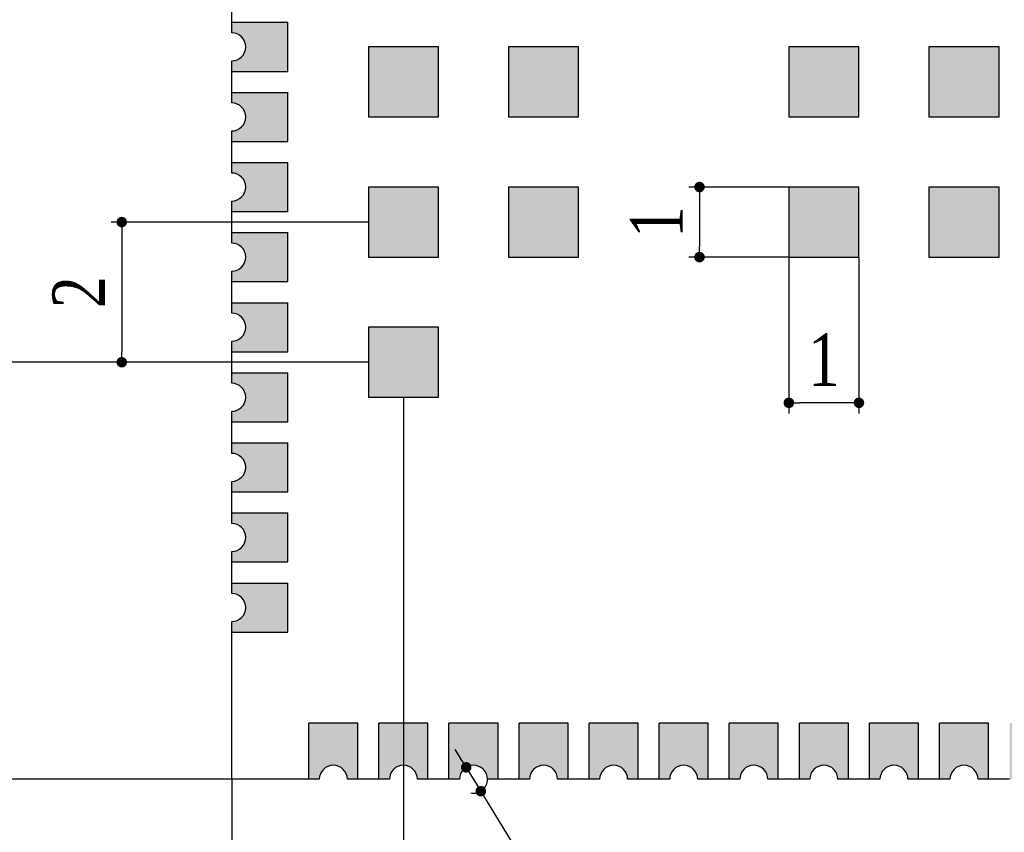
# Model space of a CAD drawing. Header units: millimetres. Extents: x -15.7 to 68.4, y -15.2 to 25.9.
# Tile 4 of 7: x 38.7 to 52.8, y -0.8 to 10.8. Entities that reach past the tile are written whole.
import ezdxf

# ---------------------------------------------------------------- set-up
doc = ezdxf.new("R2010")
doc.units = ezdxf.units.MM
doc.header["$LTSCALE"] = 30.734
doc.header["$PDMODE"] = 3
doc.header["$PDSIZE"] = 8
doc.layers.get('0').update_dxf_attribs({"linetype": 'CONTINUOUS'})
doc.layers.get('Defpoints').update_dxf_attribs({"linetype": 'CONTINUOUS'})
doc.layers.add('02___PRT_ALL_AXES', color=7, linetype='CONTINUOUS')
doc.layers.add('03 标注', color=3, linetype='CONTINUOUS')
doc.styles.add('Font_1_Times New Roman', font='times.ttf', dxfattribs={"width": 0.8})
doc.dimstyles.new('Dim._2_spot_mini', dxfattribs={"dimscale": 0.3, "dimtxt": 2.5, "dimasz": 0.5, "dimexe": 0.5, "dimexo": 0, "dimgap": 0.8, "dimtad": 1, "dimdec": 3, "dimzin": 9, "dimdsep": 46, "dimtxsty": 'Font_1_Times New Roman', "dimblk": 'DOT', "dimcen": 0.1, "dimclrd": 256, "dimclre": 256, "dimclrt": 256, "dimadec": 0, "dimazin": 0, "dimtp": 0.1, "dimtm": 0.1, "dimtfac": 1, "dimtdec": 3, "dimtmove": 0, "dimatfit": 3, "dimfxl": 0, "dimtolj": 1, "dimlwd": -1, "dimlwe": -1, "dimarcsym": 0})

# ---------------------------------------------------------------- blocks, each defined once
blk = doc.blocks.new('_Dot')
at = {"color": 0, "linetype": 'ByBlock', "lineweight": -2}
blk.add_line((-0.5, 0), (-1, 0), dxfattribs=at)
at = {"color": 0, "linetype": 'ByBlock', "const_width": 0.5}
blk.add_lwpolyline([(-0.25, 0, 1), (0.25, 0, 1)], format="xyb", close=True, dxfattribs=at)
blk = doc.blocks.new('*D18')
at = {"ltscale": 0.05, "transparency": 16777216}
for p, q in [((43.713, 5.95), (38.309, 5.95)), ((38.459, 5.8), (38.459, 0.15)), ((41.763, 0), (38.309, 0))]:
    blk.add_line(p, q, dxfattribs=at)
at = {"layer": 'Defpoints', "color": 0, "ltscale": 0.05, "transparency": 16777216}
for p in [(43.713, 5.95), (38.459, 0), (41.763, 0)]:
    blk.add_point(p, dxfattribs=at)
at = {"ltscale": 0.05, "transparency": 16777216, "xscale": 0.15, "yscale": 0.15, "zscale": 0.15}
for p, rotation in [((38.459, 5.95), 90), ((38.459, 0), 270)]:
    blk.add_blockref('_Dot', p, dxfattribs=dict(at, rotation=rotation))
at = {"ltscale": 0.05, "transparency": 16777216, "insert": (37.836, 2.975), "char_height": 0.75, "attachment_point": 5, "rotation": 90, "style": 'Font_1_Times New Roman'}
blk.add_mtext('\\A1;5.95', dxfattribs=at)
blk = doc.blocks.new('*D19')
at = {"ltscale": 0.05, "transparency": 16777216}
for p, q in [((44.213, 5.45), (44.213, -2.122)), ((41.763, 0), (41.763, -2.122)), ((44.063, -1.972), (41.913, -1.972))]:
    blk.add_line(p, q, dxfattribs=at)
at = {"layer": 'Defpoints', "color": 0, "ltscale": 0.05, "transparency": 16777216}
for p in [(44.213, 5.45), (41.763, 0), (41.763, -1.972)]:
    blk.add_point(p, dxfattribs=at)
at = {"ltscale": 0.05, "transparency": 16777216, "xscale": 0.15, "yscale": 0.15, "zscale": 0.15, "rotation": 180}
blk.add_blockref('_Dot', (41.763, -1.972), dxfattribs=at)
at = {"ltscale": 0.05, "transparency": 16777216, "xscale": 0.15, "yscale": 0.15, "zscale": 0.15}
blk.add_blockref('_Dot', (44.213, -1.972), dxfattribs=at)
at = {"ltscale": 0.05, "transparency": 16777216, "insert": (42.988, -1.349), "char_height": 0.75, "attachment_point": 5, "style": 'Font_1_Times New Roman'}
blk.add_mtext('\\A1;2.45', dxfattribs=at)
blk = doc.blocks.new('*D20')
at = {"ltscale": 0.05, "transparency": 16777216}
for p, q in [((43.713, 15.95), (38.309, 15.95)), ((38.459, 6.1), (38.459, 15.8)), ((43.713, 5.95), (38.309, 5.95))]:
    blk.add_line(p, q, dxfattribs=at)
at = {"layer": 'Defpoints', "color": 0, "ltscale": 0.05, "transparency": 16777216}
for p in [(38.459, 15.95), (43.713, 15.95), (43.713, 5.95)]:
    blk.add_point(p, dxfattribs=at)
at = {"ltscale": 0.05, "transparency": 16777216, "xscale": 0.15, "yscale": 0.15, "zscale": 0.15}
for p, rotation in [((38.459, 15.95), 90), ((38.459, 5.95), 270)]:
    blk.add_blockref('_Dot', p, dxfattribs=dict(at, rotation=rotation))
at = {"ltscale": 0.05, "transparency": 16777216, "insert": (37.837, 10.95), "char_height": 0.75, "attachment_point": 5, "rotation": 90, "style": 'Font_1_Times New Roman'}
blk.add_mtext('\\A1;5*2=10', dxfattribs=at)
blk = doc.blocks.new('*D22')
at = {"ltscale": 0.05, "transparency": 16777216}
for p, q in [((43.713, 7.95), (40.043, 7.95)), ((40.193, 7.8), (40.193, 6.1)), ((43.713, 5.95), (40.043, 5.95))]:
    blk.add_line(p, q, dxfattribs=at)
at = {"layer": 'Defpoints', "color": 0, "ltscale": 0.05, "transparency": 16777216}
for p in [(43.713, 7.95), (40.193, 5.95), (43.713, 5.95)]:
    blk.add_point(p, dxfattribs=at)
at = {"ltscale": 0.05, "transparency": 16777216, "xscale": 0.15, "yscale": 0.15, "zscale": 0.15}
for p, rotation in [((40.193, 7.95), 90), ((40.193, 5.95), 270)]:
    blk.add_blockref('_Dot', p, dxfattribs=dict(at, rotation=rotation))
at = {"ltscale": 0.05, "transparency": 16777216, "insert": (39.578, 6.95), "char_height": 0.75, "attachment_point": 5, "rotation": 90, "style": 'Font_1_Times New Roman'}
blk.add_mtext('\\A1;2', dxfattribs=at)
blk = doc.blocks.new('*D23')
at = {"ltscale": 0.05, "transparency": 16777216}
for p, q in [((49.713, 7.45), (49.713, 5.221)), ((50.713, 7.45), (50.713, 5.221)), ((50.563, 5.371), (49.863, 5.371))]:
    blk.add_line(p, q, dxfattribs=at)
at = {"layer": 'Defpoints', "color": 0, "ltscale": 0.05, "transparency": 16777216}
for p in [(49.713, 7.45), (50.713, 7.45), (49.713, 5.371)]:
    blk.add_point(p, dxfattribs=at)
at = {"ltscale": 0.05, "transparency": 16777216, "xscale": 0.15, "yscale": 0.15, "zscale": 0.15, "rotation": 180}
blk.add_blockref('_Dot', (49.713, 5.371), dxfattribs=at)
at = {"ltscale": 0.05, "transparency": 16777216, "xscale": 0.15, "yscale": 0.15, "zscale": 0.15}
blk.add_blockref('_Dot', (50.713, 5.371), dxfattribs=at)
at = {"ltscale": 0.05, "transparency": 16777216, "insert": (50.213, 5.986), "char_height": 0.75, "attachment_point": 5, "style": 'Font_1_Times New Roman'}
blk.add_mtext('\\A1;1', dxfattribs=at)
blk = doc.blocks.new('*D24')
at = {"ltscale": 0.05, "transparency": 16777216}
for p, q in [((49.713, 8.45), (48.288, 8.45)), ((48.438, 8.3), (48.438, 7.6)), ((49.713, 7.45), (48.288, 7.45))]:
    blk.add_line(p, q, dxfattribs=at)
at = {"layer": 'Defpoints', "color": 0, "ltscale": 0.05, "transparency": 16777216}
for p in [(49.713, 8.45), (48.438, 7.45), (49.713, 7.45)]:
    blk.add_point(p, dxfattribs=at)
at = {"ltscale": 0.05, "transparency": 16777216, "xscale": 0.15, "yscale": 0.15, "zscale": 0.15}
for p, rotation in [((48.438, 8.45), 90), ((48.438, 7.45), 270)]:
    blk.add_blockref('_Dot', p, dxfattribs=dict(at, rotation=rotation))
at = {"ltscale": 0.05, "transparency": 16777216, "insert": (47.823, 7.95), "char_height": 0.75, "attachment_point": 5, "rotation": 90, "style": 'Font_1_Times New Roman'}
blk.add_mtext('\\A1;1', dxfattribs=at)
blk = doc.blocks.new('*D29')
at = {"ltscale": 0.05, "transparency": 16777216}
for p, q in [((45.03, 0.298), (44.951, 0.426)), ((45.108, 0.17), (45.317, -0.17)), ((47.231, -3.289), (45.396, -0.298))]:
    blk.add_line(p, q, dxfattribs=at)
blk.add_arc((45.213, 0), 0.2, 258.5612, 0, dxfattribs=at)
at = {"layer": 'Defpoints', "color": 0, "ltscale": 0.05, "transparency": 16777216}
for p in [(45.108, 0.17), (45.317, -0.17)]:
    blk.add_point(p, dxfattribs=at)
at = {"ltscale": 0.05, "transparency": 16777216, "xscale": 0.15, "yscale": 0.15, "zscale": 0.15}
for p, rotation in [((45.108, 0.17), 301.533059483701), ((45.317, -0.17), 121.533059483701)]:
    blk.add_blockref('_Dot', p, dxfattribs=dict(at, rotation=rotation))
at = {"ltscale": 0.05, "transparency": 16777216, "insert": (47.203, -2.037), "char_height": 0.75, "attachment_point": 5, "rotation": 301.5331, "style": 'Font_1_Times New Roman'}
blk.add_mtext('\\A1;∅0.4', dxfattribs=at)

msp = doc.modelspace()

# ---------------------------------------------------------------- hatches: boundary and pattern name
at = {"layer": '03 标注', "ltscale": 0.05}
h = msp.add_hatch(color=0, dxfattribs=at)
h.dxf.hatch_style = 1
h.paths.add_polyline_path([(-8.901, 21.9), (-9.051, 21.9, -1), (-9.451, 21.9), (-9.601, 21.9, 1)])
h.paths.add_polyline_path([(-7.901, 21.9), (-8.051, 21.9, -1), (-8.451, 21.9), (-8.601, 21.9, 1)])
h.paths.add_polyline_path([(-6.901, 21.9), (-7.051, 21.9, -1), (-7.451, 21.9), (-7.601, 21.9, 1)])
h.paths.add_polyline_path([(-5.901, 21.9), (-6.051, 21.9, -1), (-6.451, 21.9), (-6.601, 21.9, 1)])
h.paths.add_polyline_path([(-4.901, 21.9), (-5.051, 21.9, -1), (-5.451, 21.9), (-5.601, 21.9, 1)])
h.paths.add_polyline_path([(-3.901, 21.9), (-4.051, 21.9, -1), (-4.451, 21.9), (-4.601, 21.9, 1)])
h.paths.add_polyline_path([(-2.901, 21.9), (-3.051, 21.9, -1), (-3.451, 21.9), (-3.601, 21.9, 1)])
h.paths.add_polyline_path([(-1.901, 21.9), (-2.051, 21.9, -1), (-2.451, 21.9), (-2.601, 21.9, 1)])
h.paths.add_polyline_path([(-0.901, 21.9), (-1.051, 21.9, -1), (-1.451, 21.9), (-1.601, 21.9, 1)])
h.paths.add_polyline_path([(1.099, 21.9), (0.949, 21.9, -1), (0.549, 21.9), (0.399, 21.9, 1)])
h.paths.add_polyline_path([(0.099, 21.9), (-0.051, 21.9, -1), (-0.451, 21.9), (-0.601, 21.9, 1)])
h.paths.add_polyline_path([(2.099, 21.9), (1.949, 21.9, -1), (1.549, 21.9), (1.399, 21.9, 1)])
h.paths.add_polyline_path([(3.099, 21.9), (2.949, 21.9, -1), (2.549, 21.9), (2.399, 21.9, 1)])
h.paths.add_polyline_path([(4.099, 21.9), (3.949, 21.9, -1), (3.549, 21.9), (3.399, 21.9, 1)])
h.paths.add_polyline_path([(5.099, 21.9), (4.949, 21.9, -1), (4.549, 21.9), (4.399, 21.9, 1)])
h.paths.add_polyline_path([(6.099, 21.9), (5.949, 21.9, -1), (5.549, 21.9), (5.399, 21.9, 1)])
h.paths.add_polyline_path([(7.099, 21.9), (6.949, 21.9, -1), (6.549, 21.9), (6.399, 21.9, 1)])
h.paths.add_polyline_path([(8.099, 21.9), (7.949, 21.9, -1), (7.549, 21.9), (7.399, 21.9, 1)])
h.paths.add_polyline_path([(9.099, 21.9), (8.949, 21.9, -1), (8.549, 21.9), (8.399, 21.9, 1)])
h.paths.add_polyline_path([(10.099, 21.9), (9.949, 21.9, -1), (9.549, 21.9), (9.399, 21.9, 1)])
h.paths.add_polyline_path([(11.199, 19.65), (11.199, 19.8, 1), (11.199, 19.1), (11.199, 19.25, -1)])
h.paths.add_polyline_path([(11.199, 18.65), (11.199, 18.8, 1), (11.199, 18.1), (11.199, 18.25, -1)])
h.paths.add_polyline_path([(11.199, 17.65), (11.199, 17.8, 1), (11.199, 17.1), (11.199, 17.25, -1)])
h.paths.add_polyline_path([(11.199, 16.65), (11.199, 16.8, 1), (11.199, 16.1), (11.199, 16.25, -1)])
h.paths.add_polyline_path([(11.199, 15.65), (11.199, 15.8, 1), (11.199, 15.1), (11.199, 15.25, -1)])
h.paths.add_polyline_path([(11.199, 14.25, -1), (11.199, 14.65), (11.199, 14.8, 1), (11.199, 14.1)])
h.paths.add_polyline_path([(11.199, 13.25, -1), (11.199, 13.65), (11.199, 13.8, 1), (11.199, 13.1)])
h.paths.add_polyline_path([(11.199, 12.25, -1), (11.199, 12.65), (11.199, 12.8, 1), (11.199, 12.1)])
h.paths.add_polyline_path([(11.199, 11.65), (11.199, 11.8, 1), (11.199, 11.1), (11.199, 11.25, -1)])
h.paths.add_polyline_path([(11.199, 10.25, -1), (11.199, 10.65), (11.199, 10.8, 1), (11.199, 10.1)])
h.paths.add_polyline_path([(11.199, 9.25, -1), (11.199, 9.65), (11.199, 9.8, 1), (11.199, 9.1)])
h.paths.add_polyline_path([(11.199, 8.65), (11.199, 8.8, 1), (11.199, 8.1), (11.199, 8.25, -1)])
h.paths.add_polyline_path([(11.199, 7.25, -1), (11.199, 7.65), (11.199, 7.8, 1), (11.199, 7.1)])
h.paths.add_polyline_path([(11.199, 6.25, -1), (11.199, 6.65), (11.199, 6.8, 1), (11.199, 6.1)])
h.paths.add_polyline_path([(11.199, 5.65), (11.199, 5.8, 1), (11.199, 5.1), (11.199, 5.25, -1)])
h.paths.add_polyline_path([(11.199, 4.65), (11.199, 4.8, 1), (11.199, 4.1), (11.199, 4.25, -1)])
h.paths.add_polyline_path([(11.199, 3.65), (11.199, 3.8, 1), (11.199, 3.1), (11.199, 3.25, -1)])
h.paths.add_polyline_path([(11.199, 2.65), (11.199, 2.8, 1), (11.199, 2.1), (11.199, 2.25, -1)])
h.paths.add_polyline_path([(9.949, 0), (10.099, 0, 1), (9.399, 0), (9.549, 0, -1)])
h.paths.add_polyline_path([(8.949, 0), (9.099, 0, 1), (8.399, 0), (8.549, 0, -1)])
h.paths.add_polyline_path([(7.949, 0), (8.099, 0, 1), (7.399, 0), (7.549, 0, -1)])
h.paths.add_polyline_path([(6.949, 0), (7.099, 0, 1), (6.399, 0), (6.549, 0, -1)])
h.paths.add_polyline_path([(5.949, 0), (6.099, 0, 1), (5.399, 0), (5.549, 0, -1)])
h.paths.add_polyline_path([(4.949, 0), (5.099, 0, 1), (4.399, 0), (4.549, 0, -1)])
h.paths.add_polyline_path([(3.949, 0), (4.099, 0, 1), (3.399, 0), (3.549, 0, -1)])
h.paths.add_polyline_path([(2.949, 0), (3.099, 0, 1), (2.399, 0), (2.549, 0, -1)])
h.paths.add_polyline_path([(1.949, 0), (2.099, 0, 1), (1.399, 0), (1.549, 0, -1)])
h.paths.add_polyline_path([(0.949, 0), (1.099, 0, 1), (0.399, 0), (0.549, 0, -1)])
h.paths.add_polyline_path([(-0.051, 0), (0.099, 0, 1), (-0.601, 0), (-0.451, 0, -1)])
h.paths.add_polyline_path([(-1.051, 0), (-0.901, 0, 1), (-1.601, 0), (-1.451, 0, -1)])
h.paths.add_polyline_path([(-2.051, 0), (-1.901, 0, 1), (-2.601, 0), (-2.451, 0, -1)])
h.paths.add_polyline_path([(-3.051, 0), (-2.901, 0, 1), (-3.601, 0), (-3.451, 0, -1)])
h.paths.add_polyline_path([(-4.051, 0), (-3.901, 0, 1), (-4.601, 0), (-4.451, 0, -1)])
h.paths.add_polyline_path([(-5.051, 0), (-4.901, 0, 1), (-5.601, 0), (-5.451, 0, -1)])
h.paths.add_polyline_path([(-6.051, 0), (-5.901, 0, 1), (-6.601, 0), (-6.451, 0, -1)])
h.paths.add_polyline_path([(-7.051, 0), (-6.901, 0, 1), (-7.601, 0), (-7.451, 0, -1)])
h.paths.add_polyline_path([(-8.051, 0), (-7.901, 0, 1), (-8.601, 0), (-8.451, 0, -1)])
h.paths.add_polyline_path([(-9.051, 0), (-8.901, 0, 1), (-9.601, 0), (-9.451, 0, -1)])
h.paths.add_polyline_path([(-11.701, 2.1, 1), (-11.701, 2.8), (-11.701, 2.65, -1), (-11.701, 2.25)])
h.paths.add_polyline_path([(-11.701, 3.1, 1), (-11.701, 3.8), (-11.701, 3.65, -1), (-11.701, 3.25)])
h.paths.add_polyline_path([(-11.701, 4.1, 1), (-11.701, 4.8), (-11.701, 4.65, -1), (-11.701, 4.25)])
h.paths.add_polyline_path([(-11.701, 5.1, 1), (-11.701, 5.8), (-11.701, 5.65, -1), (-11.701, 5.25)])
h.paths.add_polyline_path([(-11.701, 6.1, 1), (-11.701, 6.8), (-11.701, 6.65, -1), (-11.701, 6.25)])
h.paths.add_polyline_path([(-11.701, 7.1, 1), (-11.701, 7.8), (-11.701, 7.65, -1), (-11.701, 7.25)])
h.paths.add_polyline_path([(-11.701, 8.1, 1), (-11.701, 8.8), (-11.701, 8.65, -1), (-11.701, 8.25)])
h.paths.add_polyline_path([(-11.701, 9.1, 1), (-11.701, 9.8), (-11.701, 9.65, -1), (-11.701, 9.25)])
h.paths.add_polyline_path([(-11.701, 10.1, 1), (-11.701, 10.8), (-11.701, 10.65, -1), (-11.701, 10.25)])
h.paths.add_polyline_path([(-11.701, 11.1, 1), (-11.701, 11.8), (-11.701, 11.65, -1), (-11.701, 11.25)])
h.paths.add_polyline_path([(-11.701, 12.1, 1), (-11.701, 12.8), (-11.701, 12.65, -1), (-11.701, 12.25)])
h.paths.add_polyline_path([(-11.701, 13.1, 1), (-11.701, 13.8), (-11.701, 13.65, -1), (-11.701, 13.25)])
h.paths.add_polyline_path([(-11.701, 14.1, 1), (-11.701, 14.8), (-11.701, 14.65, -1), (-11.701, 14.25)])
h.paths.add_polyline_path([(-11.701, 15.1, 1), (-11.701, 15.8), (-11.701, 15.65, -1), (-11.701, 15.25)])
h.paths.add_polyline_path([(-11.701, 16.1, 1), (-11.701, 16.8), (-11.701, 16.65, -1), (-11.701, 16.25)])
h.paths.add_polyline_path([(-11.701, 17.1, 1), (-11.701, 17.8), (-11.701, 17.65, -1), (-11.701, 17.25)])
h.paths.add_polyline_path([(-11.701, 18.1, 1), (-11.701, 18.8), (-11.701, 18.65, -1), (-11.701, 18.25)])
h.paths.add_polyline_path([(-11.701, 19.1, 1), (-11.701, 19.8), (-11.701, 19.65, -1), (-11.701, 19.25)])
h.paths.add_polyline_path([(44.7126, 16.45), (43.7126, 16.45), (43.7126, 15.45), (44.7126, 15.45)])
h.paths.add_polyline_path([(44.7126, 14.45), (43.7126, 14.45), (43.7126, 13.45), (44.7126, 13.45)])
h.paths.add_polyline_path([(43.7126, 12.45), (43.7126, 11.45), (44.7126, 11.45), (44.7126, 12.45)])
h.paths.add_polyline_path([(43.7126, 10.45), (43.7126, 9.45), (44.7126, 9.45), (44.7126, 10.45)])
h.paths.add_polyline_path([(46.7126, 14.45), (45.7126, 14.45), (45.7126, 13.45), (46.7126, 13.45)])
h.paths.add_polyline_path([(46.7126, 11.45), (46.7126, 12.45), (45.7126, 12.45), (45.7126, 11.45)])
h.paths.add_polyline_path([(45.7126, 10.45), (45.7126, 9.45), (46.7126, 9.45), (46.7126, 10.45)])
h.paths.add_polyline_path([(44.7126, 7.45), (44.7126, 8.45), (43.7126, 8.45), (43.7126, 7.45)])
h.paths.add_polyline_path([(46.7126, 8.45), (45.7126, 8.45), (45.7126, 7.45), (46.7126, 7.45)])
h.paths.add_polyline_path([(44.7126, 5.45), (44.7126, 6.45), (43.7126, 6.45), (43.7126, 5.45)])
h.paths.add_polyline_path([(49.7126, 7.45), (50.7126, 7.45), (50.7126, 8.45), (49.7126, 8.45)])
h.paths.add_polyline_path([(52.7126, 7.45), (52.7126, 8.45), (51.7126, 8.45), (51.7126, 7.45)])
h.paths.add_polyline_path([(54.7126, 8.45), (53.7126, 8.45), (53.7126, 7.45), (54.7126, 7.45)])
h.paths.add_polyline_path([(56.7126, 8.45), (55.7126, 8.45), (55.7126, 7.45), (56.7126, 7.45)])
h.paths.add_polyline_path([(56.7126, 10.45), (55.7126, 10.45), (55.7126, 9.45), (56.7126, 9.45)])
h.paths.add_polyline_path([(54.7126, 9.45), (54.7126, 10.45), (53.7126, 10.45), (53.7126, 9.45)])
h.paths.add_polyline_path([(52.7126, 10.45), (51.7126, 10.45), (51.7126, 9.45), (52.7126, 9.45)])
h.paths.add_polyline_path([(50.7126, 10.45), (49.7126, 10.45), (49.7126, 9.45), (50.7126, 9.45)])
h.paths.add_polyline_path([(49.7126, 12.45), (49.7126, 11.45), (50.7126, 11.45), (50.7126, 12.45)])
h.paths.add_polyline_path([(51.7126, 11.45), (52.7126, 11.45), (52.7126, 12.45), (51.7126, 12.45)])
h.paths.add_polyline_path([(53.7126, 11.45), (54.7126, 11.45), (54.7126, 12.45), (53.7126, 12.45)])
h.paths.add_polyline_path([(55.7126, 11.45), (56.7126, 11.45), (56.7126, 12.45), (55.7126, 12.45)])
h.paths.add_polyline_path([(56.7126, 14.45), (55.7126, 14.45), (55.7126, 13.45), (56.7126, 13.45)])
h.paths.add_polyline_path([(56.7126, 16.45), (55.7126, 16.45), (55.7126, 15.45), (56.7126, 15.45)])
h.paths.add_polyline_path([(54.7126, 16.45), (53.7126, 16.45), (53.7126, 15.45), (54.7126, 15.45)])
h.paths.add_polyline_path([(54.7126, 14.45), (53.7126, 14.45), (53.7126, 13.45), (54.7126, 13.45)])
h.paths.add_polyline_path([(51.7126, 14.45), (51.7126, 13.45), (52.7126, 13.45), (52.7126, 14.45)])
h.paths.add_polyline_path([(52.7126, 16.45), (51.7126, 16.45), (51.7126, 15.45), (52.7126, 15.45)])
h.paths.add_polyline_path([(50.7126, 15.45), (50.7126, 16.45), (49.7126, 16.45), (49.7126, 15.45)])
h.paths.add_polyline_path([(49.7126, 14.45), (49.7126, 13.45), (50.7126, 13.45), (50.7126, 14.45)])
h.paths.add_polyline_path([(62.5626, 0.8), (61.8626, 0.8), (61.8626, 0), (62.0126, 0, -1), (62.4126, 0), (62.5626, 0)])
h.paths.add_polyline_path([(60.8626, 0.8), (60.8626, 0), (61.0126, 0, -1), (61.4126, 0), (61.5626, 0), (61.5626, 0.8)])
h.paths.add_polyline_path([(60.5626, 0.8), (59.8626, 0.8), (59.8626, 0), (60.0126, 0, -1), (60.4126, 0), (60.5626, 0)])
h.paths.add_polyline_path([(58.8626, 0.8), (58.8626, 0), (59.0126, 0, -1), (59.4126, 0), (59.5626, 0), (59.5626, 0.8)])
h.paths.add_polyline_path([(57.8626, 0.8), (57.8626, 0), (58.0126, 0, -1), (58.4126, 0), (58.5626, 0), (58.5626, 0.8)])
h.paths.add_polyline_path([(56.8626, 0.8), (56.8626, 0), (57.0126, 0, -1), (57.4126, 0), (57.5626, 0), (57.5626, 0.8)])
h.paths.add_polyline_path([(55.8626, 0.8), (55.8626, 0), (56.0126, 0, -1), (56.4126, 0), (56.5626, 0), (56.5626, 0.8)])
h.paths.add_polyline_path([(54.8626, 0.8), (54.8626, 0), (55.0126, 0, -1), (55.4126, 0), (55.5626, 0), (55.5626, 0.8)])
h.paths.add_polyline_path([(53.8626, 0.8), (53.8626, 0), (54.0126, 0, -1), (54.4126, 0), (54.5626, 0), (54.5626, 0.8)])
h.paths.add_polyline_path([(52.8626, 0.8), (52.8626, 0), (53.0126, 0, -1), (53.4126, 0), (53.5626, 0), (53.5626, 0.8)])
h.paths.add_polyline_path([(51.8626, 0.8), (51.8626, 0), (52.0126, 0, -1), (52.4126, 0), (52.5626, 0), (52.5626, 0.8)])
h.paths.add_polyline_path([(50.8626, 0.8), (50.8626, 0), (51.0126, 0, -1), (51.4126, 0), (51.5626, 0), (51.5626, 0.8)])
h.paths.add_polyline_path([(49.8626, 0.8), (49.8626, 0), (50.0126, 0, -1), (50.4126, 0), (50.5626, 0), (50.5626, 0.8)])
h.paths.add_polyline_path([(48.8626, 0.8), (48.8626, 0), (49.0126, 0, -1), (49.4126, 0), (49.5626, 0), (49.5626, 0.8)])
h.paths.add_polyline_path([(47.8626, 0.8), (47.8626, 0), (48.0126, 0, -1), (48.4126, 0), (48.5626, 0), (48.5626, 0.8)])
h.paths.add_polyline_path([(46.8626, 0.8), (46.8626, 0), (47.0126, 0, -1), (47.4126, 0), (47.5626, 0), (47.5626, 0.8)])
h.paths.add_polyline_path([(45.8626, 0.8), (45.8626, 0), (46.0126, 0, -1), (46.4126, 0), (46.5626, 0), (46.5626, 0.8)])
h.paths.add_polyline_path([(44.8626, 0.8), (44.8626, 0), (45.0126, 0, -1), (45.4126, 0), (45.5626, 0), (45.5626, 0.8)])
h.paths.add_polyline_path([(43.8626, 0.8), (43.8626, 0), (44.0126, 0, -1), (44.4126, 0), (44.5626, 0), (44.5626, 0.8)])
h.paths.add_polyline_path([(42.8626, 0.8), (42.8626, 0), (43.0126, 0, -1), (43.4126, 0), (43.5626, 0), (43.5626, 0.8)])
h.paths.add_polyline_path([(42.5626, 2.8), (41.7626, 2.8), (41.7626, 2.65, -1), (41.7626, 2.25), (41.7626, 2.1), (42.5626, 2.1)])
h.paths.add_polyline_path([(42.5626, 3.8), (41.7626, 3.8), (41.7626, 3.65, -1), (41.7626, 3.25), (41.7626, 3.1), (42.5626, 3.1)])
h.paths.add_polyline_path([(42.5626, 4.8), (41.7626, 4.8), (41.7626, 4.65, -1), (41.7626, 4.25), (41.7626, 4.1), (42.5626, 4.1)])
h.paths.add_polyline_path([(42.5626, 5.8), (41.7626, 5.8), (41.7626, 5.65, -1), (41.7626, 5.25), (41.7626, 5.1), (42.5626, 5.1)])
h.paths.add_polyline_path([(42.5626, 6.8), (41.7626, 6.8), (41.7626, 6.65, -1), (41.7626, 6.25), (41.7626, 6.1), (42.5626, 6.1)])
h.paths.add_polyline_path([(42.5626, 7.8), (41.7626, 7.8), (41.7626, 7.65, -1), (41.7626, 7.25), (41.7626, 7.1), (42.5626, 7.1)])
h.paths.add_polyline_path([(42.5626, 8.8), (41.7626, 8.8), (41.7626, 8.65, -1), (41.7626, 8.25), (41.7626, 8.1), (42.5626, 8.1)])
h.paths.add_polyline_path([(42.5626, 9.8), (41.7626, 9.8), (41.7626, 9.65, -1), (41.7626, 9.25), (41.7626, 9.1), (42.5626, 9.1)])
h.paths.add_polyline_path([(42.5626, 10.8), (41.7626, 10.8), (41.7626, 10.65, -1), (41.7626, 10.25), (41.7626, 10.1), (42.5626, 10.1)])
h.paths.add_polyline_path([(42.5626, 11.8), (41.7626, 11.8), (41.7626, 11.65, -1), (41.7626, 11.25), (41.7626, 11.1), (42.5626, 11.1)])
h.paths.add_polyline_path([(42.5626, 12.8), (41.7626, 12.8), (41.7626, 12.65, -1), (41.7626, 12.25), (41.7626, 12.1), (42.5626, 12.1)])
h.paths.add_polyline_path([(41.7626, 13.8), (41.7626, 13.65, -1), (41.7626, 13.25), (41.7626, 13.1), (42.5626, 13.1), (42.5626, 13.8)])
h.paths.add_polyline_path([(42.5626, 14.8), (41.7626, 14.8), (41.7626, 14.65, -1), (41.7626, 14.25), (41.7626, 14.1), (42.5626, 14.1)])
h.paths.add_polyline_path([(42.5626, 15.1), (42.5626, 15.8), (41.7626, 15.8), (41.7626, 15.65, -1), (41.7626, 15.25), (41.7626, 15.1)])
h.paths.add_polyline_path([(42.5626, 16.1), (42.5626, 16.8), (41.7626, 16.8), (41.7626, 16.65, -1), (41.7626, 16.25), (41.7626, 16.1)])
h.paths.add_polyline_path([(41.7626, 17.8), (41.7626, 17.65, -1), (41.7626, 17.25), (41.7626, 17.1), (42.5626, 17.1), (42.5626, 17.8)])
h.paths.add_polyline_path([(42.5626, 18.1), (42.5626, 18.8), (41.7626, 18.8), (41.7626, 18.65, -1), (41.7626, 18.25), (41.7626, 18.1)])
h.paths.add_polyline_path([(42.5626, 19.8), (41.7626, 19.8), (41.7626, 19.65, -1), (41.7626, 19.25), (41.7626, 19.1), (42.5626, 19.1)])
h.paths.add_polyline_path([(43.0126, 21.9), (42.8626, 21.9), (42.8626, 21.1), (43.5626, 21.1), (43.5626, 21.9), (43.4126, 21.9, -1)])
h.paths.add_polyline_path([(43.8626, 21.1), (44.5626, 21.1), (44.5626, 21.9), (44.4126, 21.9, -1), (44.0126, 21.9), (43.8626, 21.9)])
h.paths.add_polyline_path([(44.8626, 21.1), (45.5626, 21.1), (45.5626, 21.9), (45.4126, 21.9, -1), (45.0126, 21.9), (44.8626, 21.9)])
h.paths.add_polyline_path([(45.8626, 21.1), (46.5626, 21.1), (46.5626, 21.9), (46.4126, 21.9, -1), (46.0126, 21.9), (45.8626, 21.9)])
h.paths.add_polyline_path([(46.8626, 21.1), (47.5626, 21.1), (47.5626, 21.9), (47.4126, 21.9, -1), (47.0126, 21.9), (46.8626, 21.9)])
h.paths.add_polyline_path([(48.0126, 21.9), (47.8626, 21.9), (47.8626, 21.1), (48.5626, 21.1), (48.5626, 21.9), (48.4126, 21.9, -1)])
h.paths.add_polyline_path([(49.5626, 21.9), (49.4126, 21.9, -1), (49.0126, 21.9), (48.8626, 21.9), (48.8626, 21.1), (49.5626, 21.1)])
h.paths.add_polyline_path([(50.5626, 21.1), (50.5626, 21.9), (50.4126, 21.9, -1), (50.0126, 21.9), (49.8626, 21.9), (49.8626, 21.1)])
h.paths.add_polyline_path([(51.5626, 21.9), (51.4126, 21.9, -1), (51.0126, 21.9), (50.8626, 21.9), (50.8626, 21.1), (51.5626, 21.1)])
h.paths.add_polyline_path([(52.0126, 21.9), (51.8626, 21.9), (51.8626, 21.1), (52.5626, 21.1), (52.5626, 21.9), (52.4126, 21.9, -1)])
h.paths.add_polyline_path([(53.5626, 21.1), (53.5626, 21.9), (53.4126, 21.9, -1), (53.0126, 21.9), (52.8626, 21.9), (52.8626, 21.1)])
h.paths.add_polyline_path([(54.5626, 21.1), (54.5626, 21.9), (54.4126, 21.9, -1), (54.0126, 21.9), (53.8626, 21.9), (53.8626, 21.1)])
h.paths.add_polyline_path([(55.5626, 21.1), (55.5626, 21.9), (55.4126, 21.9, -1), (55.0126, 21.9), (54.8626, 21.9), (54.8626, 21.1)])
h.paths.add_polyline_path([(55.8626, 21.9), (55.8626, 21.1), (56.5626, 21.1), (56.5626, 21.9), (56.4126, 21.9, -1), (56.0126, 21.9)])
h.paths.add_polyline_path([(56.8626, 21.9), (56.8626, 21.1), (57.5626, 21.1), (57.5626, 21.9), (57.4126, 21.9, -1), (57.0126, 21.9)])
h.paths.add_polyline_path([(57.8626, 21.9), (57.8626, 21.1), (58.5626, 21.1), (58.5626, 21.9), (58.4126, 21.9, -1), (58.0126, 21.9)])
h.paths.add_polyline_path([(58.8626, 21.9), (58.8626, 21.1), (59.5626, 21.1), (59.5626, 21.9), (59.4126, 21.9, -1), (59.0126, 21.9)])
h.paths.add_polyline_path([(59.8626, 21.9), (59.8626, 21.1), (60.5626, 21.1), (60.5626, 21.9), (60.4126, 21.9, -1), (60.0126, 21.9)])
h.paths.add_polyline_path([(61.8626, 21.9), (61.8626, 21.1), (62.5626, 21.1), (62.5626, 21.9), (62.4126, 21.9, -1), (62.0126, 21.9)])
h.paths.add_polyline_path([(60.8626, 21.9), (60.8626, 21.1), (61.5626, 21.1), (61.5626, 21.9), (61.4126, 21.9, -1), (61.0126, 21.9)])
h.paths.add_polyline_path([(63.4626, 21.15), (63.6626, 20.6), (63.8626, 21.15)])
h.paths.add_polyline_path([(63.8626, 19.8), (63.8626, 19.1), (64.6626, 19.1), (64.6626, 19.25, -1), (64.6626, 19.65), (64.6626, 19.8)])
h.paths.add_polyline_path([(63.8626, 18.8), (63.8626, 18.1), (64.6626, 18.1), (64.6626, 18.25, -1), (64.6626, 18.65), (64.6626, 18.8)])
h.paths.add_polyline_path([(63.8626, 17.8), (63.8626, 17.1), (64.6626, 17.1), (64.6626, 17.25, -1), (64.6626, 17.65), (64.6626, 17.8)])
h.paths.add_polyline_path([(63.8626, 16.8), (63.8626, 16.1), (64.6626, 16.1), (64.6626, 16.25, -1), (64.6626, 16.65), (64.6626, 16.8)])
h.paths.add_polyline_path([(63.8626, 15.8), (63.8626, 15.1), (64.6626, 15.1), (64.6626, 15.25, -1), (64.6626, 15.65), (64.6626, 15.8)])
h.paths.add_polyline_path([(63.8626, 14.8), (63.8626, 14.1), (64.6626, 14.1), (64.6626, 14.25, -1), (64.6626, 14.65), (64.6626, 14.8)])
h.paths.add_polyline_path([(63.8626, 13.8), (63.8626, 13.1), (64.6626, 13.1), (64.6626, 13.25, -1), (64.6626, 13.65), (64.6626, 13.8)])
h.paths.add_polyline_path([(63.8626, 12.8), (63.8626, 12.1), (64.6626, 12.1), (64.6626, 12.25, -1), (64.6626, 12.65), (64.6626, 12.8)])
h.paths.add_polyline_path([(63.8626, 11.8), (63.8626, 11.1), (64.6626, 11.1), (64.6626, 11.25, -1), (64.6626, 11.65), (64.6626, 11.8)])
h.paths.add_polyline_path([(63.8626, 10.8), (63.8626, 10.1), (64.6626, 10.1), (64.6626, 10.25, -1), (64.6626, 10.65), (64.6626, 10.8)])
h.paths.add_polyline_path([(63.8626, 9.8), (63.8626, 9.1), (64.6626, 9.1), (64.6626, 9.25, -1), (64.6626, 9.65), (64.6626, 9.8)])
h.paths.add_polyline_path([(63.8626, 8.8), (63.8626, 8.1), (64.6626, 8.1), (64.6626, 8.25, -1), (64.6626, 8.65), (64.6626, 8.8)])
h.paths.add_polyline_path([(63.8626, 7.8), (63.8626, 7.1), (64.6626, 7.1), (64.6626, 7.25, -1), (64.6626, 7.65), (64.6626, 7.8)])
h.paths.add_polyline_path([(63.8626, 6.8), (63.8626, 6.1), (64.6626, 6.1), (64.6626, 6.25, -1), (64.6626, 6.65), (64.6626, 6.8)])
h.paths.add_polyline_path([(63.8626, 5.8), (63.8626, 5.1), (64.6626, 5.1), (64.6626, 5.25, -1), (64.6626, 5.65), (64.6626, 5.8)])
h.paths.add_polyline_path([(63.8626, 4.8), (63.8626, 4.1), (64.6626, 4.1), (64.6626, 4.25, -1), (64.6626, 4.65), (64.6626, 4.8)])
h.paths.add_polyline_path([(63.8626, 3.8), (63.8626, 3.1), (64.6626, 3.1), (64.6626, 3.25, -1), (64.6626, 3.65), (64.6626, 3.8)])
h.paths.add_polyline_path([(63.8626, 2.8), (63.8626, 2.1), (64.6626, 2.1), (64.6626, 2.25, -1), (64.6626, 2.65), (64.6626, 2.8)])

# ---------------------------------------------------------------- linework, layer by layer
at = {"color": 7, "linetype": 'Continuous'}
for p, q in [((41.7626, 10.8), (41.7626, 11.1)), ((41.7626, 10.8), (42.5626, 10.8)), ((42.5626, 10.1), (42.5626, 10.8)), ((43.7126, 10.45), (43.7126, 9.45)), ((44.7126, 10.45), (43.7126, 10.45)), ((44.7126, 9.45), (44.7126, 10.45)), ((45.7126, 10.45), (45.7126, 9.45)), ((46.7126, 10.45), (45.7126, 10.45)), ((46.7126, 9.45), (46.7126, 10.45)), ((49.7126, 10.45), (49.7126, 9.45)), ((50.7126, 10.45), (49.7126, 10.45)), ((50.7126, 9.45), (50.7126, 10.45)), ((51.7126, 10.45), (51.7126, 9.45)), ((52.7126, 10.45), (51.7126, 10.45)), ((52.7126, 9.45), (52.7126, 10.45)), ((41.7626, 9.8), (41.7626, 10.1)), ((41.7626, 10.1), (42.5626, 10.1)), ((41.7626, 9.8), (42.5626, 9.8)), ((42.5626, 9.1), (42.5626, 9.8)), ((43.7126, 9.45), (44.7126, 9.45)), ((45.7126, 9.45), (46.7126, 9.45)), ((49.7126, 9.45), (50.7126, 9.45)), ((51.7126, 9.45), (52.7126, 9.45)), ((41.7626, 8.8), (41.7626, 9.1)), ((41.7626, 9.1), (42.5626, 9.1)), ((41.7626, 8.8), (42.5626, 8.8)), ((42.5626, 8.1), (42.5626, 8.8)), ((43.7126, 8.45), (43.7126, 7.45)), ((44.7126, 8.45), (43.7126, 8.45)), ((44.7126, 7.45), (44.7126, 8.45)), ((45.7126, 8.45), (45.7126, 7.45)), ((46.7126, 8.45), (45.7126, 8.45)), ((46.7126, 7.45), (46.7126, 8.45)), ((49.7126, 8.45), (49.7126, 7.45)), ((50.7126, 8.45), (49.7126, 8.45)), ((50.7126, 7.45), (50.7126, 8.45)), ((51.7126, 8.45), (51.7126, 7.45)), ((52.7126, 8.45), (51.7126, 8.45)), ((52.7126, 7.45), (52.7126, 8.45)), ((41.7626, 7.8), (41.7626, 8.1)), ((41.7626, 8.1), (42.5626, 8.1)), ((41.7626, 7.8), (42.5626, 7.8)), ((42.5626, 7.1), (42.5626, 7.8)), ((43.7126, 7.45), (44.7126, 7.45)), ((45.7126, 7.45), (46.7126, 7.45)), ((49.7126, 7.45), (50.7126, 7.45)), ((51.7126, 7.45), (52.7126, 7.45)), ((41.7626, 6.8), (41.7626, 7.1)), ((41.7626, 7.1), (42.5626, 7.1)), ((41.7626, 6.8), (42.5626, 6.8)), ((42.5626, 6.1), (42.5626, 6.8)), ((43.7126, 6.45), (43.7126, 5.45)), ((44.7126, 6.45), (43.7126, 6.45)), ((44.7126, 5.45), (44.7126, 6.45)), ((41.7626, 5.8), (41.7626, 6.1)), ((41.7626, 6.1), (42.5626, 6.1)), ((41.7626, 5.8), (42.5626, 5.8)), ((42.5626, 5.1), (42.5626, 5.8)), ((43.7126, 5.45), (44.7126, 5.45)), ((41.7626, 4.8), (41.7626, 5.1)), ((41.7626, 5.1), (42.5626, 5.1)), ((41.7626, 4.8), (42.5626, 4.8)), ((42.5626, 4.1), (42.5626, 4.8)), ((41.7626, 3.8), (41.7626, 4.1)), ((41.7626, 4.1), (42.5626, 4.1)), ((41.7626, 3.8), (42.5626, 3.8)), ((42.5626, 3.1), (42.5626, 3.8)), ((41.7626, 2.8), (41.7626, 3.1)), ((41.7626, 3.1), (42.5626, 3.1)), ((41.7626, 2.8), (42.5626, 2.8)), ((42.5626, 2.1), (42.5626, 2.8)), ((41.7626, 0), (41.7626, 2.1)), ((41.7626, 2.1), (42.5626, 2.1)), ((42.8626, 0), (42.8626, 0.8)), ((43.5626, 0.8), (42.8626, 0.8)), ((43.5626, 0), (43.5626, 0.8)), ((43.8626, 0), (43.8626, 0.8)), ((44.5626, 0.8), (43.8626, 0.8)), ((44.5626, 0), (44.5626, 0.8)), ((44.8626, 0), (44.8626, 0.8)), ((45.5626, 0.8), (44.8626, 0.8)), ((45.5626, 0), (45.5626, 0.8)), ((45.8626, 0), (45.8626, 0.8)), ((46.5626, 0.8), (45.8626, 0.8)), ((46.5626, 0), (46.5626, 0.8)), ((46.8626, 0), (46.8626, 0.8)), ((47.5626, 0.8), (46.8626, 0.8)), ((47.5626, 0), (47.5626, 0.8)), ((47.8626, 0), (47.8626, 0.8)), ((48.5626, 0.8), (47.8626, 0.8)), ((48.5626, 0), (48.5626, 0.8)), ((48.8626, 0), (48.8626, 0.8)), ((49.5626, 0.8), (48.8626, 0.8)), ((49.5626, 0), (49.5626, 0.8)), ((49.8626, 0), (49.8626, 0.8)), ((50.5626, 0.8), (49.8626, 0.8)), ((50.5626, 0), (50.5626, 0.8)), ((50.8626, 0), (50.8626, 0.8)), ((51.5626, 0.8), (50.8626, 0.8)), ((51.5626, 0), (51.5626, 0.8)), ((51.8626, 0), (51.8626, 0.8)), ((52.5626, 0.8), (51.8626, 0.8)), ((52.5626, 0), (52.5626, 0.8)), ((42.8626, 0), (41.7626, 0)), ((43.8626, 0), (43.5626, 0)), ((44.8626, 0), (44.5626, 0)), ((45.8626, 0), (45.5626, 0)), ((46.8626, 0), (46.5626, 0)), ((47.8626, 0), (47.5626, 0)), ((48.8626, 0), (48.5626, 0)), ((49.8626, 0), (49.5626, 0)), ((50.8626, 0), (50.5626, 0)), ((51.8626, 0), (51.5626, 0)), ((52.8626, 0), (52.5626, 0))]:
    msp.add_line(p, q, dxfattribs=at)
at = {"layer": '02___PRT_ALL_AXES', "color": 7, "linetype": 'Continuous'}
for p, q in [((41.7626, 10.65), (41.7626, 10.8)), ((41.7626, 10.1), (41.7626, 10.25)), ((41.7626, 9.65), (41.7626, 9.8)), ((41.7626, 9.1), (41.7626, 9.25)), ((41.7626, 8.65), (41.7626, 8.8)), ((41.7626, 8.1), (41.7626, 8.25)), ((41.7626, 7.65), (41.7626, 7.8)), ((41.7626, 7.1), (41.7626, 7.25)), ((41.7626, 6.65), (41.7626, 6.8)), ((41.7626, 6.1), (41.7626, 6.25)), ((41.7626, 5.65), (41.7626, 5.8)), ((41.7626, 5.1), (41.7626, 5.25)), ((41.7626, 4.65), (41.7626, 4.8)), ((41.7626, 4.1), (41.7626, 4.25)), ((41.7626, 3.65), (41.7626, 3.8)), ((41.7626, 3.1), (41.7626, 3.25)), ((41.7626, 2.65), (41.7626, 2.8)), ((41.7626, 2.1), (41.7626, 2.25)), ((43.0126, 0), (42.8626, 0)), ((43.5626, 0), (43.4126, 0)), ((44.0126, 0), (43.8626, 0)), ((44.5626, 0), (44.4126, 0)), ((45.0126, 0), (44.8626, 0)), ((45.5626, 0), (45.4126, 0)), ((46.0126, 0), (45.8626, 0)), ((46.5626, 0), (46.4126, 0)), ((47.0126, 0), (46.8626, 0)), ((47.5626, 0), (47.4126, 0)), ((48.0126, 0), (47.8626, 0)), ((48.5626, 0), (48.4126, 0)), ((49.0126, 0), (48.8626, 0)), ((49.5626, 0), (49.4126, 0)), ((50.0126, 0), (49.8626, 0)), ((50.5626, 0), (50.4126, 0)), ((51.0126, 0), (50.8626, 0)), ((51.5626, 0), (51.4126, 0)), ((52.0126, 0), (51.8626, 0)), ((52.5626, 0), (52.4126, 0))]:
    msp.add_line(p, q, dxfattribs=at)
for centre, start, end in [((41.7626, 10.45), 270, 90), ((41.7626, 9.45), 270, 90), ((41.7626, 8.45), 270, 90), ((41.7626, 7.45), 270, 90), ((41.7626, 6.45), 270, 90), ((41.7626, 5.45), 270, 90), ((41.7626, 4.45), 270, 90), ((41.7626, 3.45), 270, 90), ((41.7626, 2.45), 270, 90), ((43.2126, 0), 0, 180), ((44.2126, 0), 0, 180), ((45.2126, 0), 0, 180), ((46.2126, 0), 0, 180), ((47.2126, 0), 0, 180), ((48.2126, 0), 0, 180), ((49.2126, 0), 0, 180), ((50.2126, 0), 0, 180), ((51.2126, 0), 0, 180), ((52.2126, 0), 0, 180)]:
    msp.add_arc(centre, 0.2, start, end, dxfattribs=at)

# ---------------------------------------------------------------- dimensions: what is measured, and where the dimension line sits
at = {"ltscale": 0.05}
dim = msp.add_linear_dim(base=(38.4585, 15.95), p1=(43.7126, 5.95), p2=(43.7126, 15.95), angle=90, text='5*2=<>', dimstyle='Dim._2_spot_mini', dxfattribs=at)
dim.commit()
dim.dimension.update_dxf_attribs({"geometry": '*D20', "text_midpoint": (37.837, 10.95)})
for base, p1, p2, picture, middle in [((48.4383, 7.45), (49.7126, 8.45), (49.7126, 7.45), '*D24', (47.8233, 7.95)), ((40.193, 5.95), (43.7126, 7.95), (43.7126, 5.95), '*D22', (39.578, 6.95))]:
    dim = msp.add_linear_dim(base=base, p1=p1, p2=p2, angle=90, dimstyle='Dim._2_spot_mini', dxfattribs=at)
    dim.commit()
    dim.dimension.update_dxf_attribs({"geometry": picture, "text_midpoint": middle})
for base, p1, p2, picture, middle in [((49.7126, 5.3713), (50.7126, 7.45), (49.7126, 7.45), '*D23', (50.2126, 5.9863)), ((41.7626, -1.9721), (44.2126, 5.45), (41.7626, 0), '*D19', (42.9876, -1.3495))]:
    dim = msp.add_linear_dim(base=base, p1=p1, p2=p2, dimstyle='Dim._2_spot_mini', dxfattribs=at)
    dim.commit()
    dim.dimension.update_dxf_attribs({"geometry": picture, "text_midpoint": middle})
dim = msp.add_linear_dim(base=(38.4585, 0), p1=(43.7126, 5.95), p2=(41.7626, 0), angle=90, dimstyle='Dim._2_spot_mini', dxfattribs=at)
dim.commit()
dim.dimension.update_dxf_attribs({"geometry": '*D18', "text_midpoint": (38.4585, 2.975), "dimtype": 160})
dim = msp.add_diameter_dim_2p(p1=(45.108, 0.1705), p2=(45.3172, -0.1705), dimstyle='Dim._2_spot_mini', dxfattribs=at)
dim.commit()
dim.dimension.update_dxf_attribs({"geometry": '*D29', "text_midpoint": (46.6649, -2.3668), "dimtype": 163})

doc.saveas('drawing.dxf')
